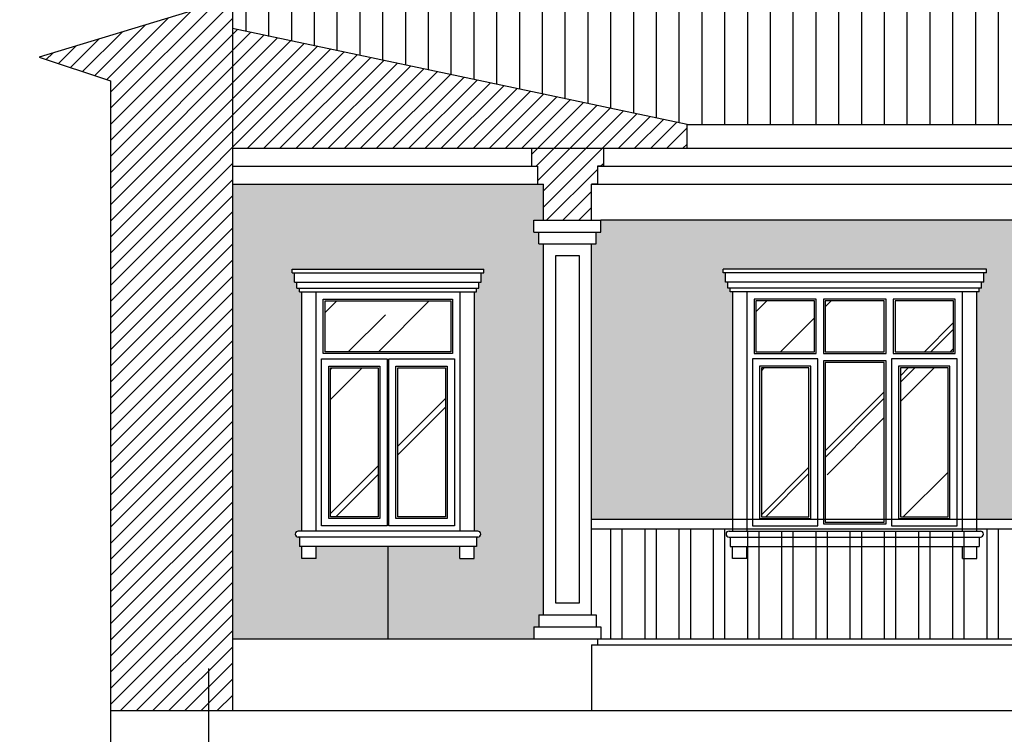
# Model space of a CAD drawing. Header units: millimetres. Extents: x 1112040 to 6903494, y -332921 to -150905.
# Tile 107 of 150: x 1889455 to 1897682, y -230727 to -224753. Entities that reach past the tile are written whole.
import ezdxf

# ---------------------------------------------------------------- set-up
doc = ezdxf.new("R2010")
doc.units = ezdxf.units.MM
doc.layers.add('os', color=253, linetype='Continuous')
doc.styles.get("Standard").update_dxf_attribs({"font": 'isocpeui.ttf'})

msp = doc.modelspace()

# ---------------------------------------------------------------- hatches: boundary and pattern name
h = msp.add_hatch()
h.set_pattern_fill('ANSI31', color=1, scale=60, angle=45, style=0)
h.set_pattern_definition([(90, (1883536.28, -187178.82), (-190.5, 4e-14), [])])
h.paths.add_polyline_path([(1900450.9, -219228.1), (1890212.6, -219228.1), (1890212.6, -220662.2), (1892031.8, -221128.1), (1893031.8, -221128.1)])
h.paths.add_polyline_path([(1901231.8, -220128.1), (1904631.8, -221128.1), (1909431.8, -221128.1), (1901231.8, -219028.1), (1893031.8, -221128.1), (1897831.8, -221128.1)])
h.paths.add_polyline_path([(1901231.8, -220128.1), (1897831.8, -221128.1), (1904631.8, -221128.1)])
h.paths.add_polyline_path([(1915339.5, -219228.1), (1902012.8, -219228.1), (1909431.8, -221128.1), (1915339.5, -221128.1)])
h.paths.add_polyline_path([(1914745, -225066.6), (1916067.3, -224665.4), (1915664.9, -224528.1), (1908631.8, -224528.1), (1908631.8, -224678.1), (1903831.8, -224678.1), (1903831.8, -224828.1), (1902818.5, -224828.1), (1904631.8, -225628.1), (1913431.8, -225628.1), (1915128.1, -225193.7)])
h.paths.add_polyline_path([(1899645.2, -224828.1), (1898631.8, -224828.1), (1898631.8, -224678.1), (1893831.8, -224678.1), (1893831.8, -224528.1), (1891231.8, -224528.1), (1891231.8, -224828.1), (1895031.8, -225628.1), (1897831.8, -225628.1)])
h = msp.add_hatch()
h.set_pattern_fill('ANSI31', color=6, scale=30, style=0)
h.set_pattern_definition([(45, (1883536.285, -187178.82), (-67.35192, 67.35192), [])])
h.paths.add_polyline_path([(1891231.8, -221628.1), (1891281.8, -221628.1), (1891281.8, -221478.1), (1891331.8, -221478.1), (1891331.8, -221328.1), (1892031.8, -221328.1), (1892031.8, -221128.1), (1890212.6, -220662.2), (1890212.6, -224417), (1890940.3, -224665.4), (1889618.1, -225066.6), (1890212.6, -225263.8), (1890212.6, -230528.1), (1891231.8, -230528.1)])
h.paths.add_polyline_path([(1891231.8, -224828.1), (1891231.8, -225828.1), (1895031.8, -225828.1), (1895031.8, -225628.1)])
h.paths.add_polyline_path([(1894231.8, -226128.1), (1894281.8, -226128.1), (1894281.8, -225978.1), (1894331.8, -225978.1), (1894331.8, -225828.1), (1893731.8, -225828.1), (1893731.8, -225978.1), (1893781.8, -225978.1), (1893781.8, -226128.1), (1893831.8, -226128.1), (1893831.8, -226428.1), (1894231.8, -226428.1)])
h.paths.add_polyline_path([(1915339.5, -225263.8), (1915128.1, -225193.7), (1913431.8, -225628.1), (1913431.8, -225828.1), (1914131.8, -225828.1), (1914131.8, -225978.1), (1914181.8, -225978.1), (1914181.8, -226128.1), (1914231.8, -226128.1), (1914231.8, -230528.1), (1915339.5, -230528.1)])
h = msp.add_hatch()
h.set_pattern_fill('AR-RROOF', color=4, scale=50, angle=45, style=0)
h.set_pattern_definition([(45, (1883536.3, -187178.8), (1077.63, 2873.682), [19050, -2540, 6350, -1270]), (45, (1884281.6, -185535.4), (-2092.4, 296.35), [3810, -419.1, 7620, -952.5]), (45, (1883222, -185966.5), (4068.056, 5271.41), [10160, -1778, 5080, -1270])])
h.paths.add_polyline_path([(1893056.8, -222803.1), (1892006.8, -222803.1), (1892006.8, -223178.8), (1893056.8, -223178.8)])
h.paths.add_polyline_path([(1892449.8, -223313.8), (1892051.8, -223313.8), (1892051.8, -224408.1), (1892449.8, -224408.1)])
h.paths.add_polyline_path([(1893011.8, -223313.8), (1892613.8, -223313.8), (1892613.8, -224408.1), (1893011.8, -224408.1)])
h.paths.add_polyline_path([(1893056.8, -227103.1), (1892006.8, -227103.1), (1892006.8, -227528.8), (1893056.8, -227528.8)])
h.paths.add_polyline_path([(1892449.8, -227663.8), (1892051.8, -227663.8), (1892051.8, -228908.1), (1892449.8, -228908.1)])
h.paths.add_polyline_path([(1893011.8, -227663.8), (1892613.8, -227663.8), (1892613.8, -228908.1), (1893011.8, -228908.1)])
h.paths.add_polyline_path([(1896094.8, -227103.1), (1895606.8, -227103.1), (1895606.8, -227528.8), (1896094.8, -227528.8)])
h.paths.add_polyline_path([(1896678.8, -227103.1), (1896184.8, -227103.1), (1896184.8, -227528.8), (1896678.8, -227528.8)])
h.paths.add_polyline_path([(1897256.8, -227103.1), (1896768.8, -227103.1), (1896768.8, -227528.8), (1897256.8, -227528.8)])
h.paths.add_polyline_path([(1897211.8, -227663.8), (1896813.8, -227663.8), (1896813.8, -228908.1), (1897211.8, -228908.1)])
h.paths.add_polyline_path([(1896678.8, -227618.8), (1896184.8, -227618.8), (1896184.8, -228928.1), (1896678.8, -228928.1)])
h.paths.add_polyline_path([(1896049.8, -227663.8), (1895651.8, -227663.8), (1895651.8, -228908.1), (1896049.8, -228908.1)])
h.paths.add_polyline_path([(1896049.8, -223313.8), (1895651.8, -223313.8), (1895651.8, -224408.1), (1896049.8, -224408.1)])
h.paths.add_polyline_path([(1896094.8, -222803.1), (1895606.8, -222803.1), (1895606.8, -223178.8), (1896094.8, -223178.8)])
h.paths.add_polyline_path([(1896678.8, -222803.1), (1896184.8, -222803.1), (1896184.8, -223178.8), (1896678.8, -223178.8)])
h.paths.add_polyline_path([(1896678.8, -223268.8), (1896184.8, -223268.8), (1896184.8, -224453.1), (1896678.8, -224453.1)])
h.paths.add_polyline_path([(1897211.8, -223313.8), (1896813.8, -223313.8), (1896813.8, -224408.1), (1897211.8, -224408.1)])
h.paths.add_polyline_path([(1897256.8, -222803.1), (1896768.8, -222803.1), (1896768.8, -223178.8), (1897256.8, -223178.8)])
h.paths.add_polyline_path([(1900311.8, -222848.1), (1899751.8, -222848.1), (1899751.8, -224108.1), (1900311.8, -224108.1)])
h.paths.add_polyline_path([(1902711.8, -222848.1), (1902151.8, -222848.1), (1902151.8, -224108.1), (1902711.8, -224108.1)])
h.paths.add_polyline_path([(1901916.8, -227103.1), (1900546.8, -227103.1), (1900546.8, -227528.8), (1901916.8, -227528.8)])
h.paths.add_polyline_path([(1900456.8, -227103.1), (1900106.8, -227103.1), (1900106.8, -227528.8), (1900456.8, -227528.8)])
h.paths.add_polyline_path([(1900456.8, -227618.8), (1900106.8, -227618.8), (1900106.8, -229203.4), (1900456.8, -229203.4)])
h.paths.add_polyline_path([(1900456.8, -229293.4), (1900106.8, -229293.4), (1900106.8, -229853.1), (1900456.8, -229853.1)])
h.paths.add_polyline_path([(1901141.8, -227663.8), (1900591.8, -227663.8), (1900591.8, -229203.4), (1901141.8, -229203.4)])
h.paths.add_polyline_path([(1901141.8, -229293.4), (1900591.8, -229293.4), (1900591.8, -229808.1), (1901141.8, -229808.1)])
h.paths.add_polyline_path([(1901871.8, -229293.4), (1901321.8, -229293.4), (1901321.8, -229808.1), (1901871.8, -229808.1)])
h.paths.add_polyline_path([(1901871.8, -227663.8), (1901321.8, -227663.8), (1901321.8, -229203.4), (1901871.8, -229203.4)])
h.paths.add_polyline_path([(1902356.8, -227103.1), (1902006.8, -227103.1), (1902006.8, -227528.8), (1902356.8, -227528.8)])
h.paths.add_polyline_path([(1902356.8, -227618.8), (1902006.8, -227618.8), (1902006.8, -229203.4), (1902356.8, -229203.4)])
h.paths.add_polyline_path([(1902356.8, -229293.4), (1902006.8, -229293.4), (1902006.8, -229853.1), (1902356.8, -229853.1)])
h.paths.add_polyline_path([(1905649.8, -227663.8), (1905251.8, -227663.8), (1905251.8, -228908.1), (1905649.8, -228908.1)])
h.paths.add_polyline_path([(1905694.8, -227103.1), (1905206.8, -227103.1), (1905206.8, -227528.8), (1905694.8, -227528.8)])
h.paths.add_polyline_path([(1906278.8, -227103.1), (1905784.8, -227103.1), (1905784.8, -227528.8), (1906278.8, -227528.8)])
h.paths.add_polyline_path([(1906856.8, -227103.1), (1906368.8, -227103.1), (1906368.8, -227528.8), (1906856.8, -227528.8)])
h.paths.add_polyline_path([(1906811.8, -227663.8), (1906413.8, -227663.8), (1906413.8, -228908.1), (1906811.8, -228908.1)])
h.paths.add_polyline_path([(1906278.8, -227618.8), (1905784.8, -227618.8), (1905784.8, -228928.1), (1906278.8, -228928.1)])
h.paths.add_polyline_path([(1905649.8, -223313.8), (1905251.8, -223313.8), (1905251.8, -224408.1), (1905649.8, -224408.1)])
h.paths.add_polyline_path([(1905694.8, -222803.1), (1905206.8, -222803.1), (1905206.8, -223178.8), (1905694.8, -223178.8)])
h.paths.add_polyline_path([(1906278.8, -222803.1), (1905784.8, -222803.1), (1905784.8, -223178.8), (1906278.8, -223178.8)])
h.paths.add_polyline_path([(1906856.8, -222803.1), (1906368.8, -222803.1), (1906368.8, -223178.8), (1906856.8, -223178.8)])
h.paths.add_polyline_path([(1906811.8, -223313.8), (1906413.8, -223313.8), (1906413.8, -224408.1), (1906811.8, -224408.1)])
h.paths.add_polyline_path([(1906278.8, -223268.8), (1905784.8, -223268.8), (1905784.8, -224453.1), (1906278.8, -224453.1)])
h.paths.add_polyline_path([(1910456.8, -222803.1), (1909406.8, -222803.1), (1909406.8, -223178.8), (1910456.8, -223178.8)])
h.paths.add_polyline_path([(1909849.8, -223313.8), (1909451.8, -223313.8), (1909451.8, -224408.1), (1909849.8, -224408.1)])
h.paths.add_polyline_path([(1910411.8, -223313.8), (1910013.8, -223313.8), (1910013.8, -224408.1), (1910411.8, -224408.1)])
h.paths.add_polyline_path([(1910456.8, -227103.1), (1909406.8, -227103.1), (1909406.8, -227528.8), (1910456.8, -227528.8)])
h.paths.add_polyline_path([(1909849.8, -227663.8), (1909451.8, -227663.8), (1909451.8, -228908.1), (1909849.8, -228908.1)])
h.paths.add_polyline_path([(1910411.8, -227663.8), (1910013.8, -227663.8), (1910013.8, -228908.1), (1910411.8, -228908.1)])
h = msp.add_hatch()
h.set_pattern_fill('AR-BRSTD', color=35, scale=1.5, style=0)
h.set_pattern_definition([(0, (1883536.28, -187178.82), (0, 101.6127), []), (90, (1883536.28, -187178.82), (-152.4, 101.6127), [101.6127, -101.6127])])
h.paths.add_polyline_path([(1911631.8, -229728.1), (1911671.8, -229728.1), (1911671.8, -229828.1), (1911711.8, -229828.1), (1911711.8, -229928.1), (1914231.8, -229928.1), (1914231.8, -226428.1), (1911711.8, -226428.1), (1911711.8, -226528.1), (1911671.8, -226528.1), (1911671.8, -226628.1), (1911631.8, -226628.1)])
h.paths.add_polyline_path([(1910651.8, -228928.1), (1911231.8, -228928.1), (1911231.8, -226628.1), (1911191.8, -226628.1), (1911191.8, -226528.1), (1911151.8, -226528.1), (1911151.8, -226428.1), (1908711.8, -226428.1), (1908711.8, -226528.1), (1908671.8, -226528.1), (1908671.8, -226628.1), (1908631.8, -226628.1), (1908631.8, -228928.1), (1909211.8, -228928.1), (1909211.8, -227028.1), (1909191.8, -227028.1), (1909191.8, -226998.1), (1909171.8, -226998.1), (1909171.8, -226948.1), (1909151.8, -226948.1), (1909151.8, -226868.1), (1909131.8, -226868.1), (1909131.8, -226838.1), (1910731.8, -226838.1), (1910731.8, -226868.1), (1910711.8, -226868.1), (1910711.8, -226948.1), (1910691.8, -226948.1), (1910691.8, -226998.1), (1910671.8, -226998.1), (1910671.8, -227028.1), (1910651.8, -227028.1)])
h.paths.add_polyline_path([(1907051.8, -228928.1), (1908231.8, -228928.1), (1908231.8, -226628.1), (1908191.8, -226628.1), (1908191.8, -226528.1), (1908151.8, -226528.1), (1908151.8, -226428.1), (1903911.8, -226428.1), (1903911.8, -226528.1), (1903871.8, -226528.1), (1903871.8, -226628.1), (1903831.8, -226628.1), (1903831.8, -228928.1), (1905011.8, -228928.1), (1905011.8, -227028.1), (1904991.8, -227028.1), (1904991.8, -226998.1), (1904971.8, -226998.1), (1904971.8, -226948.1), (1904951.8, -226948.1), (1904951.8, -226868.1), (1904931.8, -226868.1), (1904931.8, -226838.1), (1907131.8, -226838.1), (1907131.8, -226868.1), (1907111.8, -226868.1), (1907111.8, -226948.1), (1907091.8, -226948.1), (1907091.8, -226998.1), (1907071.8, -226998.1), (1907071.8, -227028.1), (1907051.8, -227028.1)])
h.paths.add_polyline_path([(1902631.8, -226838.1), (1902631.8, -226868.1), (1902611.8, -226868.1), (1902611.8, -226948.1), (1902591.8, -226948.1), (1902591.8, -226998.1), (1902571.8, -226998.1), (1902571.8, -227028.1), (1902551.8, -227028.1), (1902551.8, -229928.1), (1902651.8, -229928.1), (1902651.8, -229828.1), (1902691.8, -229828.1), (1902691.8, -229728.1), (1902731.8, -229728.1), (1902731.8, -226628.1), (1902691.8, -226628.1), (1902691.8, -226528.1), (1902651.8, -226528.1), (1902651.8, -226428.1), (1902731.8, -226428.1), (1902731.8, -226128.1), (1902681.8, -226128.1), (1899731.8, -226128.1), (1899731.8, -226428.1), (1899811.8, -226428.1), (1899811.8, -226528.1), (1899771.8, -226528.1), (1899771.8, -226628.1), (1899731.8, -226628.1), (1899731.8, -229728.1), (1899771.8, -229728.1), (1899771.8, -229828.1), (1899811.8, -229828.1), (1899811.8, -229928.1), (1899911.8, -229928.1), (1899911.8, -227028.1), (1899891.8, -227028.1), (1899891.8, -226998.1), (1899871.8, -226998.1), (1899871.8, -226948.1), (1899851.8, -226948.1), (1899851.8, -226868.1), (1899831.8, -226868.1), (1899831.8, -226838.1)])
h.paths.add_polyline_path([(1898631.8, -226628.1), (1898591.8, -226628.1), (1898591.8, -226528.1), (1898551.8, -226528.1), (1898551.8, -226428.1), (1894311.8, -226428.1), (1894311.8, -226528.1), (1894271.8, -226528.1), (1894271.8, -226628.1), (1894231.8, -226628.1), (1894231.8, -228928.1), (1895411.8, -228928.1), (1895411.8, -227028.1), (1895391.8, -227028.1), (1895391.8, -226998.1), (1895371.8, -226998.1), (1895371.8, -226948.1), (1895351.8, -226948.1), (1895351.8, -226868.1), (1895331.8, -226868.1), (1895331.8, -226838.1), (1897531.8, -226838.1), (1897531.8, -226868.1), (1897511.8, -226868.1), (1897511.8, -226948.1), (1897491.8, -226948.1), (1897491.8, -226998.1), (1897471.8, -226998.1), (1897471.8, -227028.1), (1897451.8, -227028.1), (1897451.8, -228928.1), (1898631.8, -228928.1)])
h.paths.add_polyline_path([(1893331.8, -226838.1), (1893331.8, -226868.1), (1893311.8, -226868.1), (1893311.8, -226948.1), (1893291.8, -226948.1), (1893291.8, -226998.1), (1893271.8, -226998.1), (1893271.8, -227028.1), (1893251.8, -227028.1), (1893251.8, -229028.1), (1893281.8, -229028.1, -1), (1893281.8, -229078.1), (1893271.8, -229078.1), (1893271.8, -229158.1), (1893251.8, -229158.1), (1893251.8, -229258.1), (1893131.8, -229258.1), (1893131.8, -229158.1), (1892531.8, -229158.1), (1892531.8, -229928.1), (1893751.8, -229928.1), (1893751.8, -229828.1), (1893791.8, -229828.1), (1893791.8, -229728.1), (1893831.8, -229728.1), (1893831.8, -226628.1), (1893791.8, -226628.1), (1893791.8, -226528.1), (1893751.8, -226528.1), (1893751.8, -226428.1), (1893831.8, -226428.1), (1893831.8, -226128.1), (1891231.8, -226128.1), (1891231.8, -229928.1), (1892531.8, -229928.1), (1892531.8, -229158.1), (1891931.8, -229158.1), (1891931.8, -229258.1), (1891811.8, -229258.1), (1891811.8, -229158.1), (1891791.8, -229158.1), (1891791.8, -229078.1), (1891781.8, -229078.1, -1), (1891781.8, -229028.1), (1891811.8, -229028.1), (1891811.8, -227028.1), (1891791.8, -227028.1), (1891791.8, -226998.1), (1891771.8, -226998.1), (1891771.8, -226948.1), (1891751.8, -226948.1), (1891751.8, -226868.1), (1891731.8, -226868.1), (1891731.8, -226838.1)])
h = msp.add_hatch()
h.set_pattern_fill('ANSI32', color=1, scale=30, angle=45, style=0)
h.set_pattern_definition([(90, (1883536.28, -187178.82), (-285.75, 3e-14), []), (90, (1883631.53, -187083.57), (-285.75, 3e-14), [])])
h.paths.add_polyline_path([(1898631.8, -229008.1), (1897451.8, -229008.1), (1897451.8, -229028.1), (1897481.8, -229028.1, -1), (1897481.8, -229078.1), (1897471.8, -229078.1), (1897471.8, -229158.1), (1897451.8, -229158.1), (1897451.8, -229258.1), (1897331.8, -229258.1), (1897331.8, -229158.1), (1895531.8, -229158.1), (1895531.8, -229258.1), (1895411.8, -229258.1), (1895411.8, -229158.1), (1895391.8, -229158.1), (1895391.8, -229078.1), (1895381.8, -229078.1, -1), (1895381.8, -229028.1), (1895411.8, -229028.1), (1895411.8, -229008.1), (1894231.8, -229008.1), (1894231.8, -229728.1), (1894271.8, -229728.1), (1894271.8, -229828.1), (1894311.8, -229828.1), (1894311.8, -229928.1), (1898551.8, -229928.1), (1898551.8, -229828.1), (1898591.8, -229828.1), (1898591.8, -229728.1), (1898631.8, -229728.1)])
h.paths.add_polyline_path([(1895531.8, -229158.1), (1895411.8, -229158.1), (1895411.8, -229258.1), (1895531.8, -229258.1)], flags=16)
h.paths.add_polyline_path([(1897471.8, -229078.1), (1895391.8, -229078.1), (1895391.8, -229158.1), (1897471.8, -229158.1)], flags=16)
h.paths.add_polyline_path([(1897481.8, -229028.1), (1895381.8, -229028.1, 1), (1895381.8, -229078.1), (1897481.8, -229078.1, 1)], flags=16)
h.paths.add_polyline_path([(1897451.8, -229158.1), (1897331.8, -229158.1), (1897331.8, -229258.1), (1897451.8, -229258.1)], flags=16)

# ---------------------------------------------------------------- linework, layer by layer
at = {"lineweight": 30}
for p, q in [((1891231.8, -221628.1), (1891231.8, -230528.1)), ((1895031.8, -225628.1), (1891231.8, -224828.1)), ((1895031.8, -225828.1), (1895031.8, -225628.1)), ((1891231.8, -225828.1), (1895031.8, -225828.1)), ((1893731.8, -225828.1), (1893731.8, -225978.1)), ((1894331.8, -225828.1), (1894331.8, -225978.1)), ((1893731.8, -225978.1), (1893781.8, -225978.1)), ((1893781.8, -225978.1), (1893781.8, -226128.1)), ((1894281.8, -225978.1), (1894281.8, -226128.1)), ((1894331.8, -225978.1), (1894281.8, -225978.1)), ((1893781.8, -226128.1), (1893831.8, -226128.1)), ((1893831.8, -226428.1), (1893831.8, -226128.1)), ((1894231.8, -226428.1), (1894231.8, -226128.1)), ((1894281.8, -226128.1), (1894231.8, -226128.1)), ((1893831.8, -226428.1), (1894231.8, -226428.1)), ((1890212.6, -230528.1), (1915339.5, -230528.1))]:
    msp.add_line(p, q, dxfattribs=at)
for p, q in [((1890212.6, -225263.8), (1890212.6, -231328)), ((1895031.8, -225628.1), (1897831.8, -225628.1)), ((1895031.8, -225828.1), (1914131.8, -225828.1)), ((1891231.8, -225978.1), (1893781.8, -225978.1)), ((1894281.8, -225978.1), (1902631.8, -225978.1)), ((1891231.8, -226128.1), (1893831.8, -226128.1)), ((1894231.8, -226128.1), (1902681.8, -226128.1)), ((1893751.8, -226528.1), (1893751.8, -226428.1)), ((1893751.8, -226428.1), (1894311.8, -226428.1)), ((1894311.8, -226528.1), (1894311.8, -226428.1)), ((1899811.8, -226428.1), (1894311.8, -226428.1)), ((1893751.8, -226528.1), (1894311.8, -226528.1)), ((1893791.8, -226628.1), (1893791.8, -226528.1)), ((1894271.8, -226628.1), (1894271.8, -226528.1)), ((1893791.8, -226628.1), (1894271.8, -226628.1)), ((1893831.8, -229728.1), (1893831.8, -226628.1)), ((1894231.8, -229728.1), (1894231.8, -226628.1)), ((1891731.8, -226838.1), (1893331.8, -226838.1)), ((1891731.8, -226868.1), (1891731.8, -226838.1)), ((1891731.8, -226868.1), (1893331.8, -226868.1)), ((1891751.8, -226948.1), (1891751.8, -226868.1)), ((1893311.8, -226948.1), (1893311.8, -226868.1)), ((1893331.8, -226868.1), (1893331.8, -226838.1)), ((1897531.8, -226838.1), (1895331.8, -226838.1)), ((1895331.8, -226868.1), (1895331.8, -226838.1)), ((1897531.8, -226868.1), (1895331.8, -226868.1)), ((1895351.8, -226948.1), (1895351.8, -226868.1)), ((1897511.8, -226948.1), (1897511.8, -226868.1)), ((1897531.8, -226868.1), (1897531.8, -226838.1)), ((1891751.8, -226948.1), (1893311.8, -226948.1)), ((1891771.8, -226998.1), (1891771.8, -226948.1)), ((1893291.8, -226998.1), (1893291.8, -226948.1)), ((1897511.8, -226948.1), (1895351.8, -226948.1)), ((1895371.8, -226998.1), (1895371.8, -226948.1)), ((1897491.8, -226998.1), (1897491.8, -226948.1)), ((1891771.8, -226998.1), (1893291.8, -226998.1)), ((1891791.8, -227028.1), (1891791.8, -226998.1)), ((1891791.8, -227028.1), (1893271.8, -227028.1)), ((1891811.8, -229028.1), (1891811.8, -227028.1)), ((1891931.8, -229028.1), (1891931.8, -227028.1)), ((1893131.8, -227028.1), (1893131.8, -229028.1)), ((1893251.8, -227028.1), (1893251.8, -229028.1)), ((1893271.8, -227028.1), (1893271.8, -226998.1)), ((1897491.8, -226998.1), (1895371.8, -226998.1)), ((1895391.8, -227028.1), (1895391.8, -226998.1)), ((1897471.8, -227028.1), (1895391.8, -227028.1)), ((1895411.8, -227028.1), (1895411.8, -229028.1)), ((1895531.8, -227028.1), (1895531.8, -229028.1)), ((1897331.8, -229028.1), (1897331.8, -227028.1)), ((1897451.8, -229028.1), (1897451.8, -227028.1)), ((1897471.8, -227028.1), (1897471.8, -226998.1)), ((1893281.8, -229028.1), (1891781.8, -229028.1)), ((1895381.8, -229028.1), (1897481.8, -229028.1)), ((1893281.8, -229078.1), (1891781.8, -229078.1)), ((1891791.8, -229078.1), (1891791.8, -229158.1)), ((1893271.8, -229078.1), (1893271.8, -229158.1)), ((1895381.8, -229078.1), (1897481.8, -229078.1)), ((1895391.8, -229078.1), (1895391.8, -229158.1)), ((1897471.8, -229078.1), (1897471.8, -229158.1)), ((1893271.8, -229158.1), (1891791.8, -229158.1)), ((1891811.8, -229258.1), (1891811.8, -229158.1)), ((1891931.8, -229258.1), (1891931.8, -229158.1)), ((1892531.8, -229158.1), (1892531.8, -229928.1)), ((1893131.8, -229258.1), (1893131.8, -229158.1)), ((1893251.8, -229258.1), (1893251.8, -229158.1)), ((1895391.8, -229158.1), (1897471.8, -229158.1)), ((1895411.8, -229258.1), (1895411.8, -229158.1)), ((1895531.8, -229258.1), (1895531.8, -229158.1)), ((1897331.8, -229258.1), (1897331.8, -229158.1)), ((1897451.8, -229258.1), (1897451.8, -229158.1)), ((1891931.8, -229258.1), (1891811.8, -229258.1)), ((1893131.8, -229258.1), (1893251.8, -229258.1)), ((1895531.8, -229258.1), (1895411.8, -229258.1)), ((1897331.8, -229258.1), (1897451.8, -229258.1)), ((1893791.8, -229728.1), (1894271.8, -229728.1)), ((1893791.8, -229728.1), (1893791.8, -229828.1)), ((1894271.8, -229728.1), (1894271.8, -229828.1)), ((1893751.8, -229828.1), (1894311.8, -229828.1)), ((1893751.8, -229828.1), (1893751.8, -229928.1)), ((1894311.8, -229828.1), (1894311.8, -229928.1)), ((1891231.8, -229928.1), (1894281.8, -229928.1)), ((1894281.8, -229928.1), (1894281.8, -229978.1)), ((1894281.8, -229928.1), (1914231.8, -229928.1)), ((1894231.8, -229978.1), (1894231.8, -230528.1)), ((1894231.8, -229978.1), (1899781.8, -229978.1))]:
    msp.add_line(p, q)
at = {"color": 1}
for p, q in [((1894231.8, -228928.1), (1898631.8, -228928.1)), ((1894231.8, -229008.1), (1898631.8, -229008.1))]:
    msp.add_line(p, q, dxfattribs=at)
msp.add_lwpolyline([(1890212.6, -224417), (1890940.3, -224665.4), (1889618.1, -225066.6), (1890212.6, -225263.8)])
for points in [[(1894131.8, -226728.1), (1893931.8, -226728.1), (1893931.8, -229628.1), (1894131.8, -229628.1)], [(1891931.8, -227028.1), (1893131.8, -227028.1), (1893131.8, -229028.1), (1891931.8, -229028.1)], [(1897331.8, -227028.1), (1895531.8, -227028.1), (1895531.8, -229028.1), (1897331.8, -229028.1)], [(1891991.8, -227088.1), (1893071.8, -227088.1), (1893071.8, -227543.8), (1891991.8, -227543.8)], [(1892006.8, -227103.1), (1893056.8, -227103.1), (1893056.8, -227528.8), (1892006.8, -227528.8)], [(1896109.8, -227088.1), (1895591.8, -227088.1), (1895591.8, -227543.8), (1896109.8, -227543.8)], [(1896094.8, -227103.1), (1895606.8, -227103.1), (1895606.8, -227528.8), (1896094.8, -227528.8)], [(1896693.8, -227088.1), (1896169.8, -227088.1), (1896169.8, -227543.8), (1896693.8, -227543.8)], [(1896678.8, -227103.1), (1896184.8, -227103.1), (1896184.8, -227528.8), (1896678.8, -227528.8)], [(1897271.8, -227088.1), (1896753.8, -227088.1), (1896753.8, -227543.8), (1897271.8, -227543.8)], [(1897256.8, -227103.1), (1896768.8, -227103.1), (1896768.8, -227528.8), (1897256.8, -227528.8)], [(1891976.8, -227588.8), (1892524.8, -227588.8), (1892524.8, -228983.1), (1891976.8, -228983.1)], [(1892538.8, -227588.8), (1893086.8, -227588.8), (1893086.8, -228983.1), (1892538.8, -228983.1)], [(1896124.8, -227588.8), (1895576.8, -227588.8), (1895576.8, -228983.1), (1896124.8, -228983.1)], [(1896693.8, -227603.8), (1896169.8, -227603.8), (1896169.8, -228968.1), (1896693.8, -228968.1)], [(1896678.8, -227618.8), (1896184.8, -227618.8), (1896184.8, -228953.1), (1896678.8, -228953.1)], [(1897286.8, -227588.8), (1896738.8, -227588.8), (1896738.8, -228983.1), (1897286.8, -228983.1)], [(1892036.8, -227648.8), (1892464.8, -227648.8), (1892464.8, -228923.1), (1892036.8, -228923.1)], [(1892051.8, -227663.8), (1892449.8, -227663.8), (1892449.8, -228908.1), (1892051.8, -228908.1)], [(1892598.8, -227648.8), (1893026.8, -227648.8), (1893026.8, -228923.1), (1892598.8, -228923.1)], [(1892613.8, -227663.8), (1893011.8, -227663.8), (1893011.8, -228908.1), (1892613.8, -228908.1)], [(1896064.8, -227648.8), (1895636.8, -227648.8), (1895636.8, -228923.1), (1896064.8, -228923.1)], [(1896049.8, -227663.8), (1895651.8, -227663.8), (1895651.8, -228908.1), (1896049.8, -228908.1)], [(1897226.8, -227648.8), (1896798.8, -227648.8), (1896798.8, -228923.1), (1897226.8, -228923.1)], [(1897211.8, -227663.8), (1896813.8, -227663.8), (1896813.8, -228908.1), (1897211.8, -228908.1)]]:
    msp.add_lwpolyline(points, close=True)
for centre, start, end in [((1891781.8, -229053.1), 90, 270), ((1893281.8, -229053.1), 270, 90), ((1895381.8, -229053.1), 90, 270), ((1897481.8, -229053.1), 270, 90)]:
    msp.add_arc(centre, 25, start, end)
at = {"layer": 'os'}
msp.add_line((1891031.8, -230176.5), (1891031.8, -231851), dxfattribs=at)

# ---------------------------------------------------------------- texts
at = {"ltscale": 100, "insert": (1278866.5, -225091.9), "char_height": 812.25, "width": 30724.842, "attachment_point": 1, "line_spacing_factor": 0.862598}
msp.add_mtext("\\pi677.61802;Toshkent viloyati, Qibray tumani, Ma'rifat MFY, Qoramurt \\P\\pi3956.15439;ko'chasida 50 o'rinli “Xospis” binosini qurish \\P\\pi6614.11944;(qo'shimcha ishlar va o'zgarishlar) ", dxfattribs=at)

doc.saveas('drawing.dxf')
